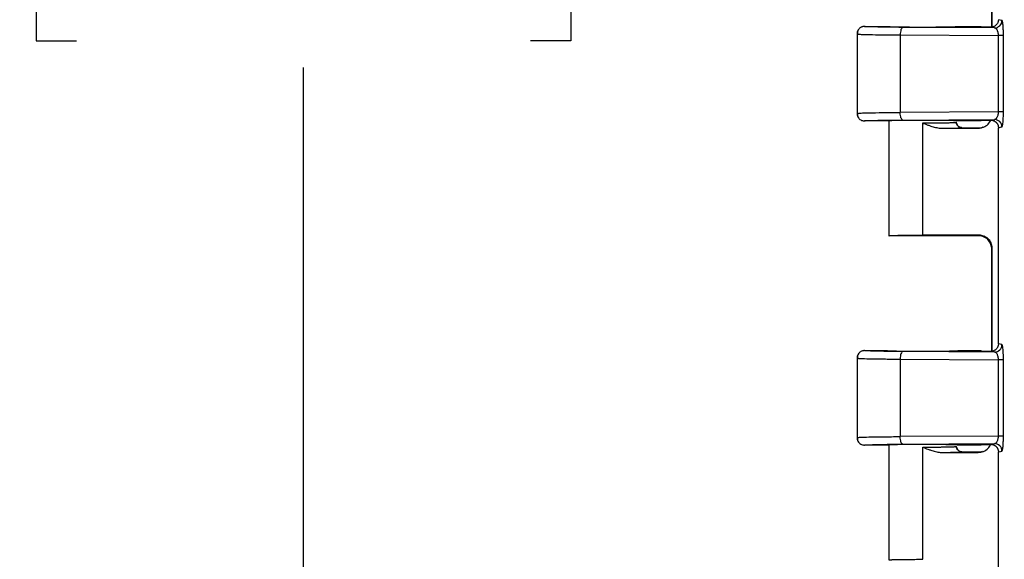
# Model space of a CAD drawing. Header units: inches. Extents: x 1.6 to 69.9, y 1.6 to 53.6.
# Tile 6 of 25: x 10.4 to 15, y 17.4 to 19.9. Entities that reach past the tile are written whole.
import ezdxf

# ---------------------------------------------------------------- set-up
doc = ezdxf.new("R2010")
doc.units = ezdxf.units.IN
doc.header["$LTSCALE"] = 6.5
doc.header["$MEASUREMENT"] = 0
doc.layers.add('DIMENSIONS', color=140, linetype='Continuous', lineweight=25)
doc.styles.add('SLDTEXTSTYLE0', font='TXT', dxfattribs={"width": 0.7})
doc.dimstyles.new('SLDDIMSTYLE0', dxfattribs={"dimtxt": 0.552246, "dimasz": 0.845, "dimexe": 0, "dimexo": 0.0625, "dimgap": 0.138062, "dimtad": 0, "dimtih": 1, "dimtoh": 1, "dimrnd": 1e-09, "dimzin": 12, "dimdsep": 46, "dimtxsty": 'SLDTEXTSTYLE0', "dimsah": 1, "dimcen": 0.09, "dimadec": 0, "dimazin": 3, "dimtfac": 1, "dimtofl": 0, "dimtmove": 0, "dimatfit": 3, "dimfxl": 0, "dimfrac": 2, "dimtolj": 1, "dimtzin": 12, "dimarcsym": 0})

# ---------------------------------------------------------------- blocks, each defined once
blk = doc.blocks.new('_D_6')
at = {"layer": 'DIMENSIONS'}
for p, q in [((16.0345, 30.1317), (7.8709, 30.1317)), ((8.6834, 30.1317), (8.6834, 21.6504)), ((7.6332, 20.6491), (7.4478, 20.6491)), ((7.4478, 20.6491), (7.4478, 19.7714)), ((9.7337, 20.6491), (9.9191, 20.6491)), ((9.9191, 20.6491), (9.9191, 19.7714)), ((7.4478, 19.7714), (7.6332, 19.7714)), ((9.9191, 19.7714), (9.7337, 19.7714)), ((8.6834, 10.1067), (8.6834, 19.6477)), ((16.034, 10.1067), (7.8709, 10.1067))]:
    blk.add_line(p, q, dxfattribs=at)
for points in [[(8.6834, 30.1317), (8.5534, 29.2867), (8.8134, 29.2867)], [(8.6834, 10.1067), (8.8134, 10.9517), (8.5534, 10.9517)]]:
    blk.add_solid(points, dxfattribs=at)
at = {"layer": 'DIMENSIONS', "char_height": 0.54167, "attachment_point": 1, "style": 'SLDTEXTSTYLE0'}
for s, insert in [('20.02', (7.6332, 21.4709)), ('508.6', (7.6332, 20.4696))]:
    blk.add_mtext(s, dxfattribs=dict(at, insert=insert))
blk = doc.blocks.new('_D_11')
at = {"layer": 'DIMENSIONS'}
for p, q in [((14.8871, 29.8217), (10.942, 29.8218)), ((11.7545, 29.8218), (11.7543, 21.6504)), ((10.7041, 20.6491), (10.5186, 20.6491)), ((10.5186, 20.6491), (10.5186, 19.7714)), ((12.8045, 20.6491), (12.99, 20.6491)), ((12.99, 20.6491), (12.99, 19.7714)), ((10.5186, 19.7714), (10.7041, 19.7714)), ((12.99, 19.7714), (12.8045, 19.7714)), ((11.7541, 10.4168), (11.7543, 19.6477)), ((14.8867, 10.4167), (10.9416, 10.4168))]:
    blk.add_line(p, q, dxfattribs=at)
for points in [[(11.7545, 29.8218), (11.6245, 28.9768), (11.8845, 28.9768)], [(11.7541, 10.4168), (11.8841, 11.2618), (11.6241, 11.2618)]]:
    blk.add_solid(points, dxfattribs=at)
at = {"layer": 'DIMENSIONS', "char_height": 0.54167, "attachment_point": 1, "style": 'SLDTEXTSTYLE0'}
for s, insert in [('19.41', (10.7041, 21.471)), ('492.9', (10.7041, 20.4696))]:
    blk.add_mtext(s, dxfattribs=dict(at, insert=insert))
blk = doc.blocks.new('_D_12')
at = {"layer": 'DIMENSIONS'}
for p, q in [((16.0829, 30.5567), (4.8003, 30.557)), ((5.6128, 30.5569), (5.6126, 21.6504)), ((4.5623, 20.6491), (4.3769, 20.6491)), ((4.3769, 20.6491), (4.3769, 19.7714)), ((6.6628, 20.6491), (6.8482, 20.6491)), ((6.8482, 20.6491), (6.8482, 19.7714)), ((4.3769, 19.7714), (4.5623, 19.7714)), ((6.8482, 19.7714), (6.6628, 19.7714)), ((5.6123, 9.6819), (5.6125, 19.6477)), ((16.0824, 9.6817), (4.7998, 9.682))]:
    blk.add_line(p, q, dxfattribs=at)
for points in [[(5.6128, 30.5569), (5.4828, 29.7119), (5.7428, 29.7119)], [(5.6123, 9.6819), (5.7423, 10.5269), (5.4823, 10.5269)]]:
    blk.add_solid(points, dxfattribs=at)
at = {"layer": 'DIMENSIONS', "char_height": 0.54167, "attachment_point": 1, "style": 'SLDTEXTSTYLE0'}
for s, insert in [('20.87', (4.5623, 21.4709)), ('530.2', (4.5623, 20.4696))]:
    blk.add_mtext(s, dxfattribs=dict(at, insert=insert))

msp = doc.modelspace()

# ---------------------------------------------------------------- linework, layer by layer
for p, q in [((14.9378, 19.8333), (14.9378, 20.3054)), ((14.9393, 19.8347), (14.9393, 20.3069)), ((14.9846, 19.8656), (14.9681, 19.8689)), ((14.3491, 19.8378), (14.4541, 19.8378)), ((14.9498, 19.8306), (14.5259, 19.8333)), ((14.7816, 19.8377), (14.8868, 19.8377)), ((14.8868, 19.8377), (14.8936, 19.8343)), ((14.9498, 19.8306), (14.9348, 19.834)), ((14.3141, 19.8031), (14.3141, 19.4349)), ((14.3141, 19.8028), (14.3189, 19.8021)), ((14.514, 19.7983), (14.9683, 19.7954)), ((14.514, 19.7983), (14.514, 19.4397)), ((14.9683, 19.4425), (14.9683, 19.7954)), ((14.9912, 19.78), (14.9912, 19.7954)), ((14.9912, 19.4579), (14.9912, 19.78)), ((14.9912, 19.4425), (14.9912, 19.4579)), ((14.3141, 19.4353), (14.3214, 19.4359)), ((14.4541, 19.4003), (14.3491, 19.4003)), ((14.4616, 19.4011), (14.4616, 18.8689)), ((14.9683, 19.4425), (14.514, 19.4397)), ((14.5259, 19.4047), (14.9497, 19.4074)), ((14.8868, 19.4002), (14.7816, 19.4002)), ((14.8936, 19.4037), (14.8868, 19.4002)), ((14.9348, 19.404), (14.9497, 19.4074)), ((14.9912, 19.4425), (14.9683, 19.4425)), ((14.6178, 18.8719), (14.6179, 19.3665)), ((14.6179, 19.3665), (14.6179, 19.3911)), ((14.709, 19.3665), (14.7204, 19.3667)), ((14.709, 19.3665), (14.8743, 19.3665)), ((14.7787, 19.3798), (14.7712, 19.3939)), ((14.7815, 19.3765), (14.7726, 19.394)), ((14.7991, 19.3692), (14.8897, 19.3692)), ((14.8743, 19.3665), (14.8728, 19.3681)), ((14.9681, 18.3689), (14.9681, 19.3691)), ((14.8897, 18.8692), (14.4616, 18.8692)), ((14.8743, 18.8719), (14.6178, 18.8719)), ((14.8743, 18.8719), (14.8727, 18.8704)), ((14.9032, 18.8661), (14.8897, 18.8692)), ((14.9393, 18.8069), (14.9377, 18.8054)), ((14.9393, 18.3347), (14.9393, 18.8069)), ((14.9377, 18.3333), (14.9377, 18.8054)), ((14.9846, 18.3656), (14.9681, 18.3689)), ((14.3491, 18.3378), (14.4541, 18.3378)), ((14.9497, 18.3306), (14.5259, 18.3333)), ((14.7816, 18.3377), (14.8867, 18.3377)), ((14.8867, 18.3377), (14.8936, 18.3343)), ((14.9497, 18.3306), (14.9348, 18.334)), ((14.3141, 18.3031), (14.3141, 17.9349)), ((14.3141, 18.3028), (14.3189, 18.3021)), ((14.5139, 18.2983), (14.9683, 18.2954)), ((14.5139, 18.2983), (14.5139, 17.9397)), ((14.9683, 17.9425), (14.9683, 18.2954)), ((14.9912, 18.28), (14.9912, 18.2954)), ((14.9912, 17.9579), (14.9912, 18.28)), ((14.9683, 17.9425), (14.5139, 17.9397)), ((14.9912, 17.9425), (14.9683, 17.9425)), ((14.9912, 17.9425), (14.9912, 17.9579)), ((14.3141, 17.9353), (14.3214, 17.9359)), ((14.4541, 17.9003), (14.3491, 17.9003)), ((14.4616, 17.9011), (14.4616, 17.3689)), ((14.5259, 17.9047), (14.9497, 17.9074)), ((14.8867, 17.9002), (14.7816, 17.9002)), ((14.8936, 17.9037), (14.8867, 17.9002)), ((14.9347, 17.904), (14.9497, 17.9074)), ((14.6178, 17.8665), (14.6178, 17.8911)), ((14.6178, 17.3719), (14.6178, 17.8665)), ((14.7089, 17.8665), (14.7204, 17.8667)), ((14.7089, 17.8665), (14.8743, 17.8665)), ((14.7787, 17.8798), (14.7712, 17.8939)), ((14.7815, 17.8765), (14.7725, 17.894)), ((14.7991, 17.8692), (14.8897, 17.8692)), ((14.8743, 17.8665), (14.8727, 17.8681)), ((14.968, 16.8689), (14.9681, 17.8691))]:
    msp.add_line(p, q)
at = {"flags": 128}
for points in [[(14.9681, 19.3691), (14.9773, 19.3709), (14.9846, 19.3724)], [(14.9681, 17.8691), (14.9773, 17.8709), (14.9846, 17.8724)]]:
    msp.add_lwpolyline(points, dxfattribs=at)
for centre in [(14.9496, 19.8656), (14.9496, 18.3656)]:
    msp.add_arc(centre, 0.035, 270.2057, 0.0013)
for points, knots in [([(14.9681, 19.8689), (14.9681, 19.8677), (14.968, 19.8651), (14.9673, 19.8613), (14.9662, 19.8574), (14.9647, 19.8536), (14.9626, 19.8499), (14.96, 19.8464), (14.9568, 19.8431), (14.9532, 19.8402), (14.9492, 19.8378), (14.9447, 19.8358), (14.9399, 19.8345), (14.9365, 19.8342), (14.9348, 19.834)], [0, 0, 0, 0, 0.070616, 0.143519, 0.218721, 0.296227, 0.376045, 0.458182, 0.542644, 0.629436, 0.718563, 0.81003, 0.903841, 1, 1, 1, 1]), ([(14.9875, 19.8573), (14.9873, 19.859), (14.9864, 19.8643), (14.9853, 19.8651), (14.9846, 19.8656)], [0, 0, 0, 0, 0.305675, 1, 1, 1, 1]), ([(14.9912, 19.7954), (14.9912, 19.8019), (14.9911, 19.8146), (14.9904, 19.8309), (14.9895, 19.8437), (14.9885, 19.8527), (14.9878, 19.856), (14.9875, 19.8573)], [0, 0, 0, 0, 0.242729, 0.47879, 0.669591, 0.872033, 1, 1, 1, 1]), ([(14.3491, 19.8378), (14.3479, 19.8377), (14.3454, 19.8376), (14.3414, 19.837), (14.337, 19.8357), (14.3324, 19.8336), (14.3277, 19.8306), (14.3233, 19.8266), (14.3194, 19.8216), (14.3164, 19.8158), (14.3145, 19.8094), (14.3142, 19.805), (14.3141, 19.8028)], [0, 0, 0, 0, 0.065089, 0.138921, 0.221837, 0.313897, 0.41475, 0.523509, 0.638677, 0.758178, 0.879508, 1, 1, 1, 1]), ([(14.3206, 19.8231), (14.3187, 19.8196), (14.315, 19.8126), (14.3166, 19.8053), (14.3174, 19.8017)], [0, 0, 0, 0, 0.50114, 1, 1, 1, 1]), ([(14.5259, 19.8333), (14.5002, 19.8335), (14.4759, 19.8337), (14.4324, 19.8343), (14.4132, 19.8347), (14.3818, 19.8355), (14.3696, 19.8359), (14.3532, 19.8368), (14.3491, 19.8373), (14.3491, 19.8378)], [0, 0, 0, 0, 0.25, 0.25, 0.5, 0.5, 0.75, 0.75, 1, 1, 1, 1]), ([(14.4541, 19.8378), (14.4542, 19.8377), (14.4542, 19.8376), (14.4549, 19.8375), (14.4559, 19.8373), (14.4572, 19.8372), (14.4589, 19.8371), (14.4608, 19.837), (14.463, 19.8368), (14.4654, 19.8367), (14.468, 19.8366), (14.4707, 19.8365), (14.4736, 19.8364), (14.4766, 19.8363), (14.4797, 19.8362), (14.4829, 19.8361), (14.4861, 19.8361), (14.4893, 19.836), (14.4925, 19.8359), (14.4957, 19.8359), (14.4989, 19.8358), (14.5113, 19.8356), (14.5359, 19.8352), (14.576, 19.835), (14.6248, 19.8348), (14.6815, 19.835), (14.7208, 19.8355), (14.7402, 19.8358), (14.7466, 19.836), (14.753, 19.8361), (14.7593, 19.8363), (14.7652, 19.8365), (14.7705, 19.8367), (14.7751, 19.8369), (14.7787, 19.8372), (14.7811, 19.8375), (14.7815, 19.8377), (14.7816, 19.8377)], [0, 0, 0, 0, 0.016331, 0.032261, 0.047792, 0.062922, 0.077653, 0.091983, 0.105913, 0.119444, 0.132574, 0.145304, 0.157634, 0.169564, 0.181093, 0.192223, 0.202953, 0.213282, 0.223211, 0.232741, 0.24187, 0.250599, 0.336916, 0.420208, 0.500474, 0.621593, 0.749455, 0.76731, 0.786765, 0.807821, 0.830477, 0.854732, 0.880587, 0.908041, 0.937095, 0.967748, 1, 1, 1, 1]), ([(14.5259, 19.8333), (14.5228, 19.8332), (14.5198, 19.8294), (14.5153, 19.8164), (14.514, 19.8074), (14.514, 19.7983)], [0, 0, 0, 0, 0.5, 0.5, 1, 1, 1, 1]), ([(14.9348, 19.834), (14.9336, 19.834), (14.9312, 19.834), (14.9275, 19.834), (14.9237, 19.834), (14.9199, 19.834), (14.9159, 19.8341), (14.9106, 19.8341), (14.9032, 19.8342), (14.8972, 19.8343), (14.8936, 19.8343)], [0, 0, 0, 0, 0.077153, 0.157249, 0.240933, 0.328771, 0.421253, 0.518798, 0.714872, 1, 1, 1, 1]), ([(14.9683, 19.7954), (14.9683, 19.7965), (14.9683, 19.7985), (14.968, 19.8016), (14.9676, 19.8047), (14.9671, 19.8077), (14.9664, 19.8107), (14.9652, 19.8148), (14.9632, 19.8197), (14.9605, 19.8241), (14.9575, 19.8273), (14.955, 19.8291), (14.9523, 19.8303), (14.9507, 19.8305), (14.9498, 19.8306)], [0, 0, 0, 0, 0.0473879, 0.0956648, 0.1451436, 0.1961148, 0.2488442, 0.3035721, 0.4308235, 0.5765636, 0.6827265, 0.8062006, 0.8870894, 1, 1, 1, 1]), ([(14.3189, 19.8021), (14.3196, 19.802), (14.3218, 19.8016), (14.3416, 19.8007), (14.381, 19.7997), (14.4422, 19.7988), (14.4904, 19.7985), (14.514, 19.7983)], [0, 0, 0, 0, 0.071459, 0.248149, 0.516591, 0.763868, 1, 1, 1, 1]), ([(14.9912, 19.7954), (14.9907, 19.7954), (14.9882, 19.7954), (14.9801, 19.7954), (14.9746, 19.7954), (14.9683, 19.7954)], [0, 0, 0, 0, 0.5, 0.5, 1, 1, 1, 1]), ([(14.3141, 19.4353), (14.3141, 19.4341), (14.3142, 19.4318), (14.3148, 19.4283), (14.3156, 19.425), (14.317, 19.421), (14.3197, 19.4159), (14.3245, 19.4099), (14.3312, 19.4048), (14.3384, 19.4017), (14.3444, 19.4004), (14.3478, 19.4003), (14.3491, 19.4003)], [0, 0, 0, 0, 0.064348, 0.127697, 0.189765, 0.250308, 0.361097, 0.500251, 0.668414, 0.814458, 0.927131, 1, 1, 1, 1]), ([(14.3174, 19.4364), (14.3168, 19.4322), (14.3154, 19.4238), (14.3193, 19.4173), (14.3212, 19.4141)], [0, 0, 0, 0, 0.506625, 1, 1, 1, 1]), ([(14.3214, 19.4359), (14.324, 19.4362), (14.3295, 19.437), (14.37, 19.4381), (14.4304, 19.4391), (14.4869, 19.4395), (14.514, 19.4397)], [0, 0, 0, 0, 0.200751, 0.436845, 0.729442, 1, 1, 1, 1]), ([(14.3491, 19.4003), (14.349, 19.4007), (14.3532, 19.4012), (14.3696, 19.4021), (14.3818, 19.4026), (14.4132, 19.4033), (14.4324, 19.4037), (14.4759, 19.4043), (14.5002, 19.4045), (14.5259, 19.4047)], [0, 0, 0, 0, 0.25, 0.25, 0.5, 0.5, 0.75, 0.75, 1, 1, 1, 1]), ([(14.7816, 19.4002), (14.7816, 19.4003), (14.7815, 19.4004), (14.7808, 19.4005), (14.7798, 19.4007), (14.7785, 19.4008), (14.7768, 19.4009), (14.7749, 19.4011), (14.7727, 19.4012), (14.7703, 19.4013), (14.7677, 19.4014), (14.765, 19.4015), (14.7621, 19.4016), (14.7591, 19.4017), (14.756, 19.4018), (14.7528, 19.4019), (14.7496, 19.4019), (14.7464, 19.402), (14.7432, 19.4021), (14.74, 19.4022), (14.7368, 19.4022), (14.7244, 19.4024), (14.6998, 19.4028), (14.6597, 19.403), (14.6109, 19.4032), (14.5542, 19.403), (14.5149, 19.4025), (14.4955, 19.4022), (14.4891, 19.402), (14.4827, 19.4019), (14.4764, 19.4017), (14.4705, 19.4015), (14.4652, 19.4013), (14.4606, 19.4011), (14.457, 19.4008), (14.4546, 19.4005), (14.4543, 19.4004), (14.4541, 19.4003)], [0, 0, 0, 0, 0.016331, 0.032261, 0.047792, 0.062922, 0.077653, 0.091983, 0.105913, 0.119444, 0.132574, 0.145304, 0.157634, 0.169564, 0.181093, 0.192223, 0.202953, 0.213282, 0.223211, 0.232741, 0.24187, 0.250599, 0.336916, 0.420208, 0.500474, 0.621593, 0.749455, 0.76731, 0.786765, 0.807821, 0.830477, 0.854732, 0.880587, 0.908041, 0.937095, 0.967748, 1, 1, 1, 1]), ([(14.5259, 19.4047), (14.5242, 19.4048), (14.5226, 19.4059), (14.5197, 19.4098), (14.5185, 19.4124), (14.5166, 19.418), (14.5157, 19.4215), (14.5144, 19.4298), (14.514, 19.4347), (14.514, 19.4397)], [0, 0, 0, 0, 0.25, 0.25, 0.5, 0.5, 0.75, 0.75, 1, 1, 1, 1]), ([(14.8743, 19.3665), (14.8828, 19.3675), (14.8997, 19.3695), (14.9218, 19.3842), (14.93, 19.399), (14.9341, 19.4063)], [0, 0, 0, 0, 0.335132, 0.670239, 1, 1, 1, 1]), ([(14.8936, 19.4037), (14.897, 19.4037), (14.9031, 19.4038), (14.9112, 19.4039), (14.9178, 19.4039), (14.9236, 19.404), (14.9292, 19.404), (14.933, 19.404), (14.9348, 19.404)], [0, 0, 0, 0, 0.278238, 0.48348, 0.626299, 0.758856, 0.882766, 1, 1, 1, 1]), ([(14.9348, 19.404), (14.9361, 19.4039), (14.9386, 19.4037), (14.9423, 19.4028), (14.9458, 19.4017), (14.9491, 19.4002), (14.9522, 19.3984), (14.955, 19.3964), (14.9576, 19.3941), (14.9599, 19.3916), (14.9619, 19.389), (14.9636, 19.3863), (14.965, 19.3834), (14.9662, 19.3806), (14.9671, 19.3777), (14.9677, 19.3748), (14.968, 19.3719), (14.9681, 19.37), (14.9681, 19.3691)], [0, 0, 0, 0, 0.072073, 0.14286, 0.212363, 0.280582, 0.347522, 0.413182, 0.477566, 0.540675, 0.602513, 0.663081, 0.722383, 0.78042, 0.837198, 0.892718, 0.946984, 1, 1, 1, 1]), ([(14.9497, 19.4074), (14.9503, 19.4074), (14.9514, 19.4075), (14.953, 19.408), (14.9544, 19.4086), (14.9555, 19.4093), (14.9575, 19.4107), (14.9599, 19.4132), (14.9629, 19.4178), (14.9653, 19.4232), (14.9669, 19.4288), (14.9678, 19.4339), (14.9682, 19.4382), (14.9683, 19.4411), (14.9683, 19.4425)], [0, 0, 0, 0, 0.069318, 0.131254, 0.185809, 0.232984, 0.272783, 0.421227, 0.54875, 0.678072, 0.794219, 0.864877, 0.933198, 1, 1, 1, 1]), ([(14.9846, 19.3724), (14.9846, 19.3815), (14.9808, 19.3906), (14.9679, 19.4036), (14.9589, 19.4073), (14.9497, 19.4074)], [0, 0, 0, 0, 0.5, 0.5, 1, 1, 1, 1]), ([(14.9876, 19.3803), (14.9876, 19.3805), (14.9881, 19.3824), (14.9889, 19.3888), (14.9901, 19.4014), (14.991, 19.4197), (14.9912, 19.4352), (14.9912, 19.4425)], [0, 0, 0, 0, 0.017471, 0.217209, 0.413124, 0.722358, 1, 1, 1, 1]), ([(14.6179, 19.3911), (14.6204, 19.3911), (14.6256, 19.3911), (14.6334, 19.3911), (14.6412, 19.3911), (14.6491, 19.3912), (14.6569, 19.3912), (14.6646, 19.3912), (14.6723, 19.3913), (14.6799, 19.3913), (14.6874, 19.3914), (14.6947, 19.3915), (14.7019, 19.3916), (14.7088, 19.3917), (14.7156, 19.3918), (14.7221, 19.3919), (14.7285, 19.392), (14.7349, 19.3922), (14.7413, 19.3923), (14.7476, 19.3925), (14.7536, 19.3927), (14.7591, 19.3929), (14.7641, 19.3931), (14.7683, 19.3934), (14.7715, 19.3936), (14.7737, 19.3939), (14.774, 19.3941), (14.7741, 19.3942)], [0, 0, 0, 0, 0.03161, 0.063464, 0.095562, 0.127905, 0.160492, 0.193324, 0.2264, 0.259721, 0.293286, 0.327096, 0.361151, 0.39545, 0.429994, 0.464782, 0.499815, 0.537943, 0.578714, 0.622127, 0.668183, 0.716882, 0.768222, 0.822204, 0.878828, 0.938093, 1, 1, 1, 1]), ([(14.6179, 19.3911), (14.6259, 19.3879), (14.6386, 19.3828), (14.6546, 19.3771), (14.6663, 19.3735), (14.6769, 19.3706), (14.688, 19.3683), (14.6986, 19.3668), (14.7056, 19.3666), (14.709, 19.3665)], [0, 0, 0, 0, 0.275511, 0.430983, 0.53533, 0.664339, 0.776678, 0.895248, 1, 1, 1, 1]), ([(14.7342, 19.3669), (14.7383, 19.3669), (14.755, 19.3671), (14.7756, 19.3677), (14.7953, 19.3684), (14.7978, 19.3689), (14.7991, 19.3692)], [0, 0, 0, 0, 0.097267, 0.3971, 0.697132, 1, 1, 1, 1]), ([(14.7991, 19.3692), (14.7981, 19.3693), (14.7959, 19.3693), (14.7927, 19.37), (14.7898, 19.3709), (14.7873, 19.3721), (14.7845, 19.3738), (14.7812, 19.3765), (14.778, 19.3804), (14.7761, 19.3843), (14.775, 19.3875), (14.7744, 19.3901), (14.7741, 19.3923), (14.7741, 19.3936), (14.7741, 19.3942)], [0, 0, 0, 0, 0.079642, 0.16285, 0.249132, 0.308812, 0.374226, 0.499775, 0.635776, 0.748749, 0.830733, 0.899414, 0.955531, 1, 1, 1, 1]), ([(14.9846, 19.3724), (14.9851, 19.3728), (14.9862, 19.3736), (14.9871, 19.3782), (14.9876, 19.3803)], [0, 0, 0, 0, 0.522027, 1, 1, 1, 1]), ([(14.4616, 18.8692), (14.4617, 18.8693), (14.4618, 18.8694), (14.4624, 18.8695), (14.4634, 18.8696), (14.4647, 18.8698), (14.4663, 18.8699), (14.4682, 18.87), (14.4703, 18.8701), (14.4726, 18.8702), (14.4751, 18.8703), (14.4777, 18.8704), (14.4805, 18.8705), (14.4834, 18.8706), (14.4864, 18.8707), (14.4894, 18.8708), (14.4924, 18.8708), (14.4955, 18.8709), (14.4986, 18.871), (14.5017, 18.871), (14.5047, 18.8711), (14.5105, 18.8712), (14.5195, 18.8713), (14.5323, 18.8715), (14.5457, 18.8716), (14.5597, 18.8717), (14.5741, 18.8718), (14.5886, 18.8719), (14.6032, 18.8719), (14.613, 18.8719), (14.6178, 18.8719)], [0, 0, 0, 0, 0.032424, 0.064067, 0.094929, 0.12501, 0.154311, 0.18283, 0.210569, 0.237526, 0.263703, 0.289099, 0.313714, 0.337548, 0.360601, 0.382874, 0.404365, 0.425075, 0.445004, 0.464153, 0.48252, 0.500106, 0.565555, 0.630157, 0.693913, 0.756822, 0.818886, 0.880103, 0.940474, 1, 1, 1, 1]), ([(14.9377, 18.8054), (14.9377, 18.813), (14.9363, 18.8213), (14.93, 18.8372), (14.9251, 18.8449), (14.9124, 18.8576), (14.9047, 18.8626), (14.8887, 18.869), (14.8804, 18.8704), (14.8727, 18.8704)], [0, 0, 0, 0, 0.25, 0.25, 0.5, 0.5, 0.75, 0.75, 1, 1, 1, 1]), ([(14.9393, 18.8069), (14.9393, 18.8086), (14.9392, 18.812), (14.9386, 18.8171), (14.9376, 18.8221), (14.9362, 18.827), (14.9344, 18.8318), (14.9323, 18.8365), (14.9298, 18.8409), (14.9269, 18.8452), (14.9238, 18.8492), (14.9203, 18.8529), (14.9166, 18.8564), (14.9125, 18.8596), (14.9083, 18.8624), (14.9038, 18.8649), (14.8992, 18.867), (14.8944, 18.8688), (14.8895, 18.8702), (14.8845, 18.8712), (14.8794, 18.8718), (14.876, 18.8719), (14.8743, 18.8719)], [0, 0, 0, 0, 0.050004, 0.100007, 0.150009, 0.20001, 0.25001, 0.300009, 0.350007, 0.400005, 0.450003, 0.5, 0.549997, 0.599995, 0.649993, 0.699991, 0.74999, 0.79999, 0.849991, 0.899993, 0.949996, 1, 1, 1, 1]), ([(14.901, 18.868), (14.9055, 18.866), (14.9147, 18.8619), (14.9284, 18.8462), (14.9374, 18.8262), (14.938, 18.8115), (14.9382, 18.8045)], [0, 0, 0, 0, 0.25833, 0.518414, 0.769087, 1, 1, 1, 1]), ([(14.9681, 18.3689), (14.968, 18.3677), (14.968, 18.3651), (14.9673, 18.3613), (14.9662, 18.3574), (14.9646, 18.3536), (14.9625, 18.3499), (14.9599, 18.3464), (14.9568, 18.3431), (14.9532, 18.3402), (14.9491, 18.3378), (14.9446, 18.3358), (14.9398, 18.3345), (14.9365, 18.3342), (14.9348, 18.334)], [0, 0, 0, 0, 0.070616, 0.143519, 0.218721, 0.296227, 0.376045, 0.458182, 0.542644, 0.629436, 0.718563, 0.81003, 0.903841, 1, 1, 1, 1]), ([(14.9875, 18.3573), (14.9872, 18.359), (14.9863, 18.3643), (14.9853, 18.3651), (14.9846, 18.3656)], [0, 0, 0, 0, 0.305675, 1, 1, 1, 1]), ([(14.9912, 18.2954), (14.9912, 18.3019), (14.9911, 18.3146), (14.9904, 18.3309), (14.9894, 18.3437), (14.9885, 18.3527), (14.9878, 18.356), (14.9875, 18.3573)], [0, 0, 0, 0, 0.242729, 0.47879, 0.669591, 0.872033, 1, 1, 1, 1]), ([(14.3491, 18.3378), (14.3479, 18.3377), (14.3453, 18.3376), (14.3413, 18.337), (14.3369, 18.3357), (14.3323, 18.3336), (14.3277, 18.3306), (14.3232, 18.3266), (14.3194, 18.3216), (14.3164, 18.3158), (14.3144, 18.3094), (14.3142, 18.305), (14.3141, 18.3028)], [0, 0, 0, 0, 0.0650889, 0.1389211, 0.2218367, 0.3138969, 0.4147501, 0.5235088, 0.6386771, 0.7581783, 0.8795082, 1, 1, 1, 1]), ([(14.3206, 18.3231), (14.3187, 18.3196), (14.315, 18.3126), (14.3166, 18.3053), (14.3174, 18.3017)], [0, 0, 0, 0, 0.50114, 1, 1, 1, 1]), ([(14.5259, 18.3333), (14.5002, 18.3335), (14.4758, 18.3337), (14.4324, 18.3343), (14.4132, 18.3347), (14.3818, 18.3355), (14.3696, 18.3359), (14.3532, 18.3368), (14.349, 18.3373), (14.3491, 18.3378)], [0, 0, 0, 0, 0.25, 0.25, 0.5, 0.5, 0.75, 0.75, 1, 1, 1, 1]), ([(14.4541, 18.3378), (14.4541, 18.3377), (14.4542, 18.3376), (14.4548, 18.3375), (14.4558, 18.3373), (14.4572, 18.3372), (14.4588, 18.3371), (14.4608, 18.337), (14.4629, 18.3368), (14.4653, 18.3367), (14.4679, 18.3366), (14.4707, 18.3365), (14.4736, 18.3364), (14.4766, 18.3363), (14.4797, 18.3362), (14.4828, 18.3361), (14.486, 18.3361), (14.4893, 18.336), (14.4925, 18.3359), (14.4957, 18.3359), (14.4989, 18.3358), (14.5113, 18.3356), (14.5359, 18.3352), (14.576, 18.335), (14.6248, 18.3348), (14.6815, 18.335), (14.7208, 18.3355), (14.7402, 18.3358), (14.7466, 18.336), (14.753, 18.3361), (14.7593, 18.3363), (14.7652, 18.3365), (14.7705, 18.3367), (14.7751, 18.3369), (14.7787, 18.3372), (14.7811, 18.3375), (14.7814, 18.3377), (14.7816, 18.3377)], [0, 0, 0, 0, 0.0163307, 0.0322613, 0.0477919, 0.0629224, 0.0776528, 0.0919832, 0.1059135, 0.1194437, 0.1325738, 0.1453039, 0.1576338, 0.1695637, 0.1810934, 0.1922231, 0.2029526, 0.213282, 0.2232114, 0.2327406, 0.2418696, 0.2505986, 0.3369163, 0.4202081, 0.5004735, 0.6215931, 0.7494546, 0.7673099, 0.7867655, 0.8078211, 0.8304766, 0.8547319, 0.8805869, 0.9080414, 0.9370952, 0.9677481, 1, 1, 1, 1]), ([(14.5259, 18.3333), (14.5228, 18.3332), (14.5197, 18.3294), (14.5153, 18.3164), (14.514, 18.3074), (14.5139, 18.2983)], [0, 0, 0, 0, 0.5, 0.5, 1, 1, 1, 1]), ([(14.9348, 18.334), (14.9336, 18.334), (14.9311, 18.334), (14.9274, 18.334), (14.9237, 18.334), (14.9198, 18.334), (14.9159, 18.3341), (14.9106, 18.3341), (14.9031, 18.3342), (14.8971, 18.3343), (14.8936, 18.3343)], [0, 0, 0, 0, 0.077153, 0.157249, 0.240933, 0.328771, 0.421252, 0.518797, 0.714871, 1, 1, 1, 1]), ([(14.9683, 18.2954), (14.9683, 18.2965), (14.9683, 18.2985), (14.968, 18.3016), (14.9676, 18.3047), (14.9671, 18.3077), (14.9664, 18.3107), (14.9652, 18.3148), (14.9632, 18.3197), (14.9604, 18.3241), (14.9575, 18.3273), (14.955, 18.3291), (14.9523, 18.3303), (14.9507, 18.3305), (14.9497, 18.3306)], [0, 0, 0, 0, 0.0473879, 0.0956648, 0.1451436, 0.1961148, 0.2488442, 0.3035721, 0.4308235, 0.5765636, 0.6827265, 0.8062006, 0.8870894, 1, 1, 1, 1]), ([(14.3189, 18.3021), (14.3195, 18.302), (14.3218, 18.3016), (14.3415, 18.3007), (14.381, 18.2997), (14.4422, 18.2988), (14.4904, 18.2985), (14.5139, 18.2983)], [0, 0, 0, 0, 0.071459, 0.248149, 0.516591, 0.763868, 1, 1, 1, 1]), ([(14.9912, 18.2954), (14.9906, 18.2954), (14.9881, 18.2954), (14.9801, 18.2954), (14.9745, 18.2954), (14.9683, 18.2954)], [0, 0, 0, 0, 0.5, 0.5, 1, 1, 1, 1]), ([(14.9497, 17.9074), (14.9503, 17.9074), (14.9514, 17.9075), (14.953, 17.908), (14.9543, 17.9086), (14.9555, 17.9093), (14.9574, 17.9107), (14.9599, 17.9132), (14.9629, 17.9178), (14.9652, 17.9232), (14.9668, 17.9288), (14.9677, 17.9339), (14.9682, 17.9382), (14.9683, 17.9411), (14.9683, 17.9425)], [0, 0, 0, 0, 0.069318, 0.131254, 0.185809, 0.232984, 0.272783, 0.421227, 0.54875, 0.678072, 0.794219, 0.864877, 0.933198, 1, 1, 1, 1]), ([(14.9875, 17.8803), (14.9876, 17.8805), (14.9881, 17.8824), (14.9888, 17.8888), (14.99, 17.9014), (14.991, 17.9197), (14.9911, 17.9352), (14.9912, 17.9425)], [0, 0, 0, 0, 0.017471, 0.217209, 0.413124, 0.722358, 1, 1, 1, 1]), ([(14.3141, 17.9353), (14.3141, 17.9341), (14.3142, 17.9318), (14.3147, 17.9283), (14.3156, 17.925), (14.317, 17.921), (14.3196, 17.9159), (14.3245, 17.9099), (14.3311, 17.9048), (14.3384, 17.9017), (14.3443, 17.9004), (14.3477, 17.9003), (14.3491, 17.9003)], [0, 0, 0, 0, 0.064348, 0.127697, 0.189765, 0.250308, 0.361097, 0.500251, 0.668414, 0.814458, 0.927131, 1, 1, 1, 1]), ([(14.3174, 17.9364), (14.3167, 17.9322), (14.3154, 17.9238), (14.3193, 17.9173), (14.3211, 17.9141)], [0, 0, 0, 0, 0.506625, 1, 1, 1, 1]), ([(14.3214, 17.9359), (14.3239, 17.9362), (14.3295, 17.937), (14.37, 17.9381), (14.4304, 17.9391), (14.4868, 17.9395), (14.5139, 17.9397)], [0, 0, 0, 0, 0.200751, 0.436845, 0.729442, 1, 1, 1, 1]), ([(14.3491, 17.9003), (14.349, 17.9007), (14.3532, 17.9012), (14.3696, 17.9021), (14.3818, 17.9026), (14.4132, 17.9033), (14.4324, 17.9037), (14.4758, 17.9043), (14.5001, 17.9045), (14.5259, 17.9047)], [0, 0, 0, 0, 0.25, 0.25, 0.5, 0.5, 0.75, 0.75, 1, 1, 1, 1]), ([(14.7816, 17.9002), (14.7815, 17.9003), (14.7814, 17.9004), (14.7808, 17.9005), (14.7798, 17.9007), (14.7785, 17.9008), (14.7768, 17.9009), (14.7749, 17.9011), (14.7727, 17.9012), (14.7703, 17.9013), (14.7677, 17.9014), (14.7649, 17.9015), (14.7621, 17.9016), (14.759, 17.9017), (14.756, 17.9018), (14.7528, 17.9019), (14.7496, 17.9019), (14.7464, 17.902), (14.7432, 17.9021), (14.74, 17.9022), (14.7368, 17.9022), (14.7244, 17.9024), (14.6997, 17.9028), (14.6596, 17.903), (14.6108, 17.9032), (14.5541, 17.903), (14.5149, 17.9025), (14.4955, 17.9022), (14.4891, 17.902), (14.4826, 17.9019), (14.4764, 17.9017), (14.4705, 17.9015), (14.4651, 17.9013), (14.4605, 17.9011), (14.457, 17.9008), (14.4545, 17.9005), (14.4542, 17.9004), (14.4541, 17.9003)], [0, 0, 0, 0, 0.016331, 0.032261, 0.047792, 0.062922, 0.077653, 0.091983, 0.105913, 0.119444, 0.132574, 0.145304, 0.157634, 0.169564, 0.181093, 0.192223, 0.202953, 0.213282, 0.223211, 0.232741, 0.24187, 0.250599, 0.336916, 0.420208, 0.500474, 0.621593, 0.749455, 0.76731, 0.786765, 0.807821, 0.830477, 0.854732, 0.880587, 0.908041, 0.937095, 0.967748, 1, 1, 1, 1]), ([(14.5259, 17.9047), (14.5242, 17.9048), (14.5225, 17.9059), (14.5197, 17.9098), (14.5184, 17.9124), (14.5165, 17.918), (14.5157, 17.9215), (14.5144, 17.9298), (14.514, 17.9347), (14.5139, 17.9397)], [0, 0, 0, 0, 0.25, 0.25, 0.5, 0.5, 0.75, 0.75, 1, 1, 1, 1]), ([(14.8743, 17.8665), (14.8827, 17.8675), (14.8997, 17.8695), (14.921, 17.8836), (14.9289, 17.8975), (14.9326, 17.904)], [0, 0, 0, 0, 0.3477497, 0.6954726, 1, 1, 1, 1]), ([(14.8936, 17.9037), (14.897, 17.9037), (14.903, 17.9038), (14.9112, 17.9039), (14.9178, 17.9039), (14.9236, 17.904), (14.9292, 17.904), (14.9329, 17.904), (14.9347, 17.904)], [0, 0, 0, 0, 0.278239, 0.48348, 0.626299, 0.758856, 0.882766, 1, 1, 1, 1]), ([(14.9347, 17.904), (14.936, 17.9039), (14.9385, 17.9037), (14.9422, 17.9028), (14.9458, 17.9017), (14.9491, 17.9002), (14.9522, 17.8984), (14.955, 17.8964), (14.9576, 17.8941), (14.9599, 17.8916), (14.9619, 17.889), (14.9636, 17.8863), (14.965, 17.8834), (14.9662, 17.8806), (14.967, 17.8777), (14.9676, 17.8748), (14.968, 17.8719), (14.968, 17.87), (14.9681, 17.8691)], [0, 0, 0, 0, 0.072073, 0.14286, 0.212363, 0.280582, 0.347522, 0.413182, 0.477566, 0.540675, 0.602513, 0.663081, 0.722383, 0.78042, 0.837198, 0.892718, 0.946984, 1, 1, 1, 1]), ([(14.9846, 17.8724), (14.9846, 17.8815), (14.9808, 17.8906), (14.9679, 17.9036), (14.9588, 17.9073), (14.9497, 17.9074)], [0, 0, 0, 0, 0.5, 0.5, 1, 1, 1, 1]), ([(14.6178, 17.8911), (14.6204, 17.8911), (14.6256, 17.8911), (14.6334, 17.8911), (14.6412, 17.8911), (14.649, 17.8912), (14.6568, 17.8912), (14.6646, 17.8912), (14.6723, 17.8913), (14.6799, 17.8913), (14.6873, 17.8914), (14.6947, 17.8915), (14.7018, 17.8916), (14.7088, 17.8917), (14.7156, 17.8918), (14.7221, 17.8919), (14.7285, 17.892), (14.7349, 17.8922), (14.7413, 17.8923), (14.7476, 17.8925), (14.7535, 17.8927), (14.7591, 17.8929), (14.7641, 17.8931), (14.7683, 17.8934), (14.7715, 17.8936), (14.7736, 17.8939), (14.7739, 17.8941), (14.7741, 17.8942)], [0, 0, 0, 0, 0.03161, 0.063464, 0.095562, 0.127905, 0.160492, 0.193324, 0.2264, 0.259721, 0.293286, 0.327096, 0.361151, 0.39545, 0.429994, 0.464782, 0.499815, 0.537943, 0.578714, 0.622127, 0.668183, 0.716882, 0.768222, 0.822204, 0.878828, 0.938093, 1, 1, 1, 1]), ([(14.6178, 17.8911), (14.6259, 17.8879), (14.6386, 17.8828), (14.6545, 17.8771), (14.6663, 17.8735), (14.6769, 17.8706), (14.688, 17.8683), (14.6985, 17.8668), (14.7056, 17.8666), (14.7089, 17.8665)], [0, 0, 0, 0, 0.275511, 0.430983, 0.53533, 0.664339, 0.776678, 0.895248, 1, 1, 1, 1]), ([(14.7342, 17.8669), (14.7382, 17.8669), (14.7549, 17.8671), (14.7755, 17.8677), (14.7953, 17.8684), (14.7978, 17.8689), (14.7991, 17.8692)], [0, 0, 0, 0, 0.097267, 0.3971, 0.697132, 1, 1, 1, 1]), ([(14.7991, 17.8692), (14.798, 17.8693), (14.7959, 17.8693), (14.7927, 17.87), (14.7898, 17.8709), (14.7873, 17.8721), (14.7845, 17.8738), (14.7811, 17.8765), (14.778, 17.8804), (14.776, 17.8843), (14.7749, 17.8875), (14.7744, 17.8901), (14.7741, 17.8923), (14.7741, 17.8936), (14.7741, 17.8942)], [0, 0, 0, 0, 0.079642, 0.16285, 0.249132, 0.308812, 0.374226, 0.499775, 0.635776, 0.748749, 0.830733, 0.899414, 0.955531, 1, 1, 1, 1]), ([(14.9846, 17.8724), (14.9851, 17.8728), (14.9861, 17.8736), (14.9871, 17.8782), (14.9875, 17.8803)], [0, 0, 0, 0, 0.522027, 1, 1, 1, 1]), ([(14.4616, 17.3692), (14.4616, 17.3693), (14.4617, 17.3694), (14.4624, 17.3695), (14.4634, 17.3696), (14.4647, 17.3698), (14.4663, 17.3699), (14.4682, 17.37), (14.4703, 17.3701), (14.4726, 17.3702), (14.4751, 17.3703), (14.4777, 17.3704), (14.4805, 17.3705), (14.4834, 17.3706), (14.4863, 17.3707), (14.4893, 17.3708), (14.4924, 17.3708), (14.4955, 17.3709), (14.4986, 17.371), (14.5016, 17.371), (14.5047, 17.3711), (14.5105, 17.3712), (14.5194, 17.3713), (14.5322, 17.3715), (14.5457, 17.3716), (14.5597, 17.3717), (14.574, 17.3718), (14.5886, 17.3719), (14.6032, 17.3719), (14.613, 17.3719), (14.6178, 17.3719)], [0, 0, 0, 0, 0.032424, 0.064067, 0.094929, 0.12501, 0.154311, 0.18283, 0.210569, 0.237526, 0.263703, 0.289099, 0.313714, 0.337548, 0.360601, 0.382874, 0.404365, 0.425075, 0.445004, 0.464153, 0.48252, 0.500106, 0.565555, 0.630157, 0.693913, 0.756822, 0.818886, 0.880103, 0.940474, 1, 1, 1, 1])]:
    msp.add_open_spline(points, degree=3, knots=knots)
for points in [[(14.8728, 19.3681), (14.8804, 19.3681), (14.8887, 19.3695), (14.8967, 19.3727)], [(14.8727, 17.8681), (14.8804, 17.8681), (14.8887, 17.8695), (14.8967, 17.8727)]]:
    msp.add_open_spline(points, degree=3)

# ---------------------------------------------------------------- dimensions: what is measured, and where the dimension line sits
at = {"layer": 'DIMENSIONS'}
for base, p1, p2, angle, picture, middle in [((5.612307, 9.681941), (16.40792, 30.556684), (16.407425, 9.681685), 89.998641, '_D_12', (5.612567, 20.649071)), ((8.68343, 30.13167), (16.35898, 10.10669), (16.35946, 30.13167), 90, '_D_6', (8.68343, 20.64907)), ((11.7540565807, 10.4167950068), (15.2121485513, 29.8217129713), (15.2116881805, 10.4167129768), 89.9986406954, '_D_11', (11.7542993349, 20.6490768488))]:
    dim = msp.add_linear_dim(base=base, p1=p1, p2=p2, angle=angle, dimstyle='SLDDIMSTYLE0', dxfattribs=at)
    dim.commit()
    dim.dimension.update_dxf_attribs({"geometry": picture, "text_midpoint": middle, "dimtype": 160})

doc.saveas('drawing.dxf')
